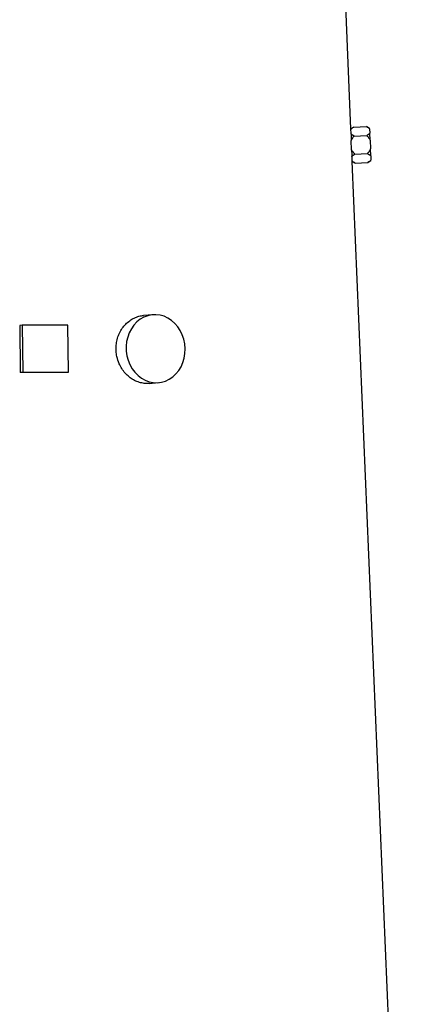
# Model space of a CAD drawing. Header units: millimetres. Extents: x 1183 to 1783, y 540 to 2623.
# Tile 8 of 10: x 1529 to 1741, y 1581 to 2102. Entities that reach past the tile are written whole.
import ezdxf

# ---------------------------------------------------------------- set-up
doc = ezdxf.new("R2010")
doc.units = ezdxf.units.MM

msp = doc.modelspace()

# ---------------------------------------------------------------- linework, layer by layer
at = {"color": 7, "linetype": 'Continuous', "lineweight": 25}
for p, q in [((1704.24, 2044.21), (1700.39, 2135.59)), ((1705.69, 2045.15), (1704.23, 2044.22)), ((1705.69, 2045.15), (1712.4, 2045.43)), ((1714.08, 2044.56), (1712.4, 2045.43)), ((1714.09, 2044.3), (1714.08, 2044.56)), ((1714.09, 2044.3), (1714.19, 2041.96)), ((1714.34, 2038.35), (1714.19, 2041.96)), ((1704.35, 2037.93), (1704.34, 2038.16)), ((1704.55, 2033.26), (1704.35, 2037.93)), ((1705.89, 2040.41), (1712.6, 2040.69)), ((1714.34, 2038.35), (1714.54, 2033.68)), ((1704.56, 2033.04), (1704.55, 2033.26)), ((1706.29, 2030.92), (1713, 2031.2)), ((1714.69, 2030.06), (1714.54, 2033.68)), ((1740.89, 1173.59), (1704.96, 2026.97)), ((1704.96, 2026.97), (1706.49, 2026.17)), ((1706.49, 2026.17), (1713.2, 2026.46)), ((1713.2, 2026.46), (1714.8, 2027.47)), ((1714.69, 2030.06), (1714.79, 2027.73)), ((1714.8, 2027.47), (1714.79, 2027.73)), ((1599.5, 1945.95), (1594.5, 1945.53)), ((1530.52, 1940.53), (1529.14, 1940.31)), ((1529.14, 1940.31), (1529.42, 1915.33)), ((1530.52, 1940.53), (1530.8, 1915.56)), ((1554.67, 1940.53), (1530.52, 1940.53)), ((1554.95, 1915.56), (1554.67, 1940.53)), ((1530.8, 1915.56), (1529.42, 1915.33)), ((1530.8, 1915.56), (1554.95, 1915.56)), ((1554.95, 1915.56), (1553.56, 1915.33)), ((1597.52, 1909.66), (1602.52, 1910.08))]:
    msp.add_line(p, q, dxfattribs=at)
at = {"color": 7, "linetype": 'Continuous', "lineweight": 25, "flags": 128}
msp.add_lwpolyline([(1616.6, 1928.01), (1616.39, 1930.52), (1615.89, 1932.97), (1615.1, 1935.33), (1614.03, 1937.54), (1612.71, 1939.57), (1611.16, 1941.38), (1609.41, 1942.92), (1607.5, 1944.18), (1605.47, 1945.12), (1603.34, 1945.72), (1601.18, 1945.99), (1599, 1945.9), (1596.87, 1945.46), (1594.82, 1944.69), (1592.89, 1943.59), (1591.12, 1942.19), (1589.53, 1940.51), (1588.18, 1938.58), (1587.07, 1936.46), (1586.23, 1934.16), (1585.68, 1931.75), (1585.43, 1929.27), (1585.49, 1926.76), (1585.84, 1924.27), (1586.49, 1921.86), (1587.42, 1919.57), (1588.62, 1917.44), (1590.06, 1915.52), (1591.71, 1913.84), (1593.54, 1912.44), (1595.52, 1911.34), (1597.61, 1910.56), (1599.76, 1910.13), (1601.93, 1910.04), (1604.09, 1910.3), (1606.19, 1910.91), (1608.18, 1911.85), (1610.04, 1913.1), (1611.72, 1914.65), (1613.2, 1916.45), (1614.43, 1918.48), (1615.41, 1920.7), (1616.1, 1923.06), (1616.5, 1925.51), (1616.6, 1928.01)], dxfattribs=at)
at = {"color": 7, "linetype": 'Continuous', "lineweight": 25}
for centre, major_axis, ratio, start_param, end_param in [((1482.49, 2032.64), (221.63, 14), 0.576498, 6.242912, 6.262755), ((1482.49, 2013.61), (222.43, 14.05), 0.576498, 6.279351, 6.299141), ((1482.78, 1905.78), (227.18, 2.48), 0.04066, 1.253503, 1.363603)]:
    msp.add_ellipse(centre, major_axis=major_axis, ratio=ratio, start_param=start_param, end_param=end_param, dxfattribs=at)
for points, knots in [([(1704.24, 2044.02), (1704.43, 2044.22), (1704.66, 2044.42), (1705.15, 2044.79), (1705.41, 2044.98), (1705.69, 2045.15)], [0, 0, 0, 0, 0.5, 0.5, 1, 1, 1, 1]), ([(1704.24, 2044.21), (1704.24, 2044.21), (1704.24, 2044.28), (1704.24, 2044.15), (1704.24, 2044.02)], [0, 0, 0, 0, 0.109004, 1, 1, 1, 1]), ([(1704.26, 2041.48), (1704.27, 2041.25), (1704.27, 2041), (1704.28, 2040.48), (1704.29, 2040.21), (1704.31, 2039.36), (1704.32, 2038.77), (1704.34, 2038.16)], [0, 0, 0, 0, 0.25, 0.25, 0.5, 0.5, 1, 1, 1, 1]), ([(1705.89, 2040.41), (1705.58, 2040.57), (1705.28, 2040.74), (1704.73, 2041.1), (1704.48, 2041.28), (1704.26, 2041.48)], [0, 0, 0, 0, 0.5, 0.5, 1, 1, 1, 1]), ([(1712.4, 2045.43), (1712.73, 2045.26), (1713.04, 2045.08), (1713.61, 2044.71), (1713.88, 2044.51), (1714.09, 2044.3)], [0, 0, 0, 0, 0.5, 0.5, 1, 1, 1, 1]), ([(1714.19, 2041.96), (1713.99, 2041.73), (1713.75, 2041.51), (1713.21, 2041.09), (1712.91, 2040.89), (1712.6, 2040.69)], [0, 0, 0, 0, 0.5, 0.5, 1, 1, 1, 1]), ([(1704.35, 2037.93), (1704.54, 2038.38), (1704.78, 2038.8), (1705.3, 2039.63), (1705.59, 2040.02), (1705.89, 2040.41)], [0, 0, 0, 0, 0.5, 0.5, 1, 1, 1, 1]), ([(1712.6, 2040.69), (1712.94, 2040.33), (1713.26, 2039.96), (1713.85, 2039.18), (1714.12, 2038.78), (1714.34, 2038.35)], [0, 0, 0, 0, 0.5, 0.5, 1, 1, 1, 1]), ([(1706.29, 2030.92), (1705.95, 2031.27), (1705.63, 2031.64), (1705.04, 2032.42), (1704.77, 2032.83), (1704.55, 2033.26)], [0, 0, 0, 0, 0.5, 0.5, 1, 1, 1, 1]), ([(1704.56, 2033.04), (1704.57, 2032.73), (1704.59, 2032.43), (1704.62, 2031.84), (1704.64, 2031.54), (1704.69, 2030.7), (1704.73, 2030.18), (1704.76, 2029.71)], [0, 0, 0, 0, 0.25, 0.25, 0.5, 0.5, 1, 1, 1, 1]), ([(1704.76, 2029.71), (1704.96, 2029.93), (1705.2, 2030.13), (1705.71, 2030.54), (1705.99, 2030.73), (1706.29, 2030.92)], [0, 0, 0, 0, 0.5, 0.5, 1, 1, 1, 1]), ([(1714.54, 2033.68), (1714.35, 2033.23), (1714.11, 2032.8), (1713.59, 2031.98), (1713.31, 2031.58), (1713, 2031.2)], [0, 0, 0, 0, 0.5, 0.5, 1, 1, 1, 1]), ([(1713, 2031.2), (1713.33, 2031.03), (1713.64, 2030.85), (1714.22, 2030.47), (1714.47, 2030.27), (1714.69, 2030.06)], [0, 0, 0, 0, 0.5, 0.5, 1, 1, 1, 1]), ([(1704.95, 2027.17), (1704.95, 2027.09), (1704.96, 2026.95), (1704.96, 2027.02), (1704.96, 2027.05)], [0, 0, 0, 0, 0.623888, 1, 1, 1, 1]), ([(1706.49, 2026.17), (1706.2, 2026.33), (1705.92, 2026.48), (1705.4, 2026.82), (1705.16, 2026.99), (1704.95, 2027.17)], [0, 0, 0, 0, 0.5, 0.5, 1, 1, 1, 1]), ([(1714.79, 2027.73), (1714.59, 2027.5), (1714.35, 2027.28), (1713.81, 2026.86), (1713.51, 2026.65), (1713.2, 2026.46)], [0, 0, 0, 0, 0.5, 0.5, 1, 1, 1, 1]), ([(1580.51, 1923.8), (1580.34, 1924.8), (1580.01, 1926.79), (1580.08, 1929.83), (1580.58, 1932.8), (1581.54, 1935.62), (1582.9, 1938.22), (1584.64, 1940.52), (1586.7, 1942.45), (1589.01, 1943.99), (1591.51, 1944.99), (1593.37, 1945.49), (1594.38, 1945.5), (1594.5, 1945.5)], [0, 0, 0, 0, 0.0984035, 0.1968066, 0.2952062, 0.393607, 0.4921061, 0.590606, 0.6893789, 0.7881509, 0.8869213, 0.9856904, 1, 1, 1, 1]), ([(1597.52, 1909.7), (1597.34, 1909.67), (1596.3, 1909.51), (1594.34, 1909.7), (1591.74, 1910.32), (1589.23, 1911.46), (1586.9, 1913.04), (1584.81, 1915.04), (1583.05, 1917.4), (1581.47, 1920.29), (1580.86, 1922.54), (1580.51, 1923.8)], [0, 0, 0, 0, 0.024457, 0.14207, 0.259431, 0.376795, 0.494308, 0.611823, 0.729657, 0.84749, 1, 1, 1, 1])]:
    msp.add_open_spline(points, degree=3, knots=knots, dxfattribs=at)

doc.saveas('drawing.dxf')
